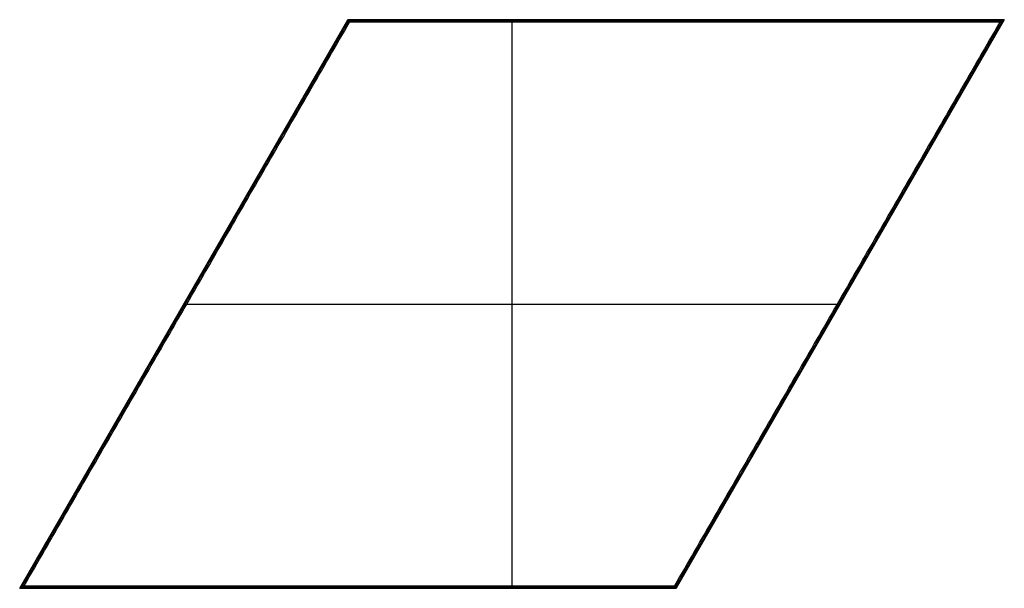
# Model space of a CAD drawing. Header units: millimetres. Extents: x 0 to 375, y 0 to 217.
import ezdxf

# ---------------------------------------------------------------- set-up
doc = ezdxf.new("R2010")
doc.units = ezdxf.units.MM
doc.layers.add('Default', color=18, linetype='Continuous', true_color=0x000000)

msp = doc.modelspace()

# ---------------------------------------------------------------- linework, layer by layer
at = {"layer": 'Default'}
for p, q in [((0, 0, 13), (125, 216.51, 13)), ((0, 0, 7), (125, 216.51, 7)), ((375, 216.51, 13), (125, 216.51, 13)), ((125, 216.51, 7), (375, 216.51, 7)), ((373.27, 215.51, 14), (125.58, 215.51, 14)), ((187.5, 0), (187.5, 216.51)), ((187.5, 1, 14), (187.5, 215.51, 14)), ((375, 216.51, 13), (250, 0, 13)), ((250, 216.51), (250, 216.51, 13)), ((375, 216.51, 7), (250, 0, 7)), ((62.5, 108.25), (312.5, 108.25)), ((62.5, 108.25), (62.5, 108.25, 13)), ((63.65, 108.25, 14), (311.35, 108.25, 14)), ((312.5, 108.25), (312.5, 108.25, 13)), ((250, 0, 7), (0, 0, 7)), ((1.73, 1, 14), (249.42, 1, 14)), ((0, 0, 13), (250, 0, 13)), ((125, 0), (125, 0, 13))]:
    msp.add_line(p, q, dxfattribs=at)
for points, degree in [([(125, 216.51), (62.5, 108.25), (0, 0)], 2), ([(0.87, 0.5, 13.5), (63.08, 108.25, 13.5), (125.29, 216.01, 13.5)], 2), ([(1.73, 1, 14), (63.65, 108.25, 14), (125.58, 215.51, 14)], 2), ([(375, 216.51), (250, 216.51), (125, 216.51)], 2), ([(125, 216.51), (125, 216.51, 6.5), (125, 216.51, 13)], 2), ([(125, 216.51, 13), (125.02, 216.47, 13.04), (125.06, 216.4, 13.11), (125.13, 216.28, 13.22), (125.19, 216.17, 13.33), (125.26, 216.06, 13.44), (125.32, 215.95, 13.56), (125.38, 215.84, 13.67), (125.45, 215.73, 13.78), (125.51, 215.62, 13.89), (125.56, 215.54, 13.96), (125.58, 215.51, 14)], 3), ([(374.13, 216.01, 13.5), (249.71, 216.01, 13.5), (125.29, 216.01, 13.5)], 2), ([(373.27, 215.51, 14), (311.35, 108.25, 14), (249.42, 1, 14)], 2), ([(374.13, 216.01, 13.5), (311.92, 108.25, 13.5), (249.71, 0.5, 13.5)], 2), ([(250, 0), (312.5, 108.25), (375, 216.51)], 2), ([(250, 215.51, 14), (250, 216.01, 13.5), (250, 216.51, 13)], 2), ([(373.27, 215.51, 14), (373.33, 215.54, 13.96), (373.46, 215.62, 13.89), (373.65, 215.73, 13.78), (373.85, 215.84, 13.67), (374.04, 215.95, 13.56), (374.23, 216.06, 13.44), (374.42, 216.17, 13.33), (374.62, 216.28, 13.22), (374.81, 216.4, 13.11), (374.94, 216.47, 13.04), (375, 216.51, 13)], 3), ([(375, 216.51, 13), (375, 216.51, 6.5), (375, 216.51)], 2), ([(312.5, 108.25, 13), (312.07, 108.5, 13.5), (311.63, 108.75, 14)], 2), ([(62.5, 108.25, 13), (62.93, 108, 13.5), (63.37, 107.75, 14)], 2), ([(0, 0, 13), (0.06, 0.04, 13.04), (0.19, 0.11, 13.11), (0.38, 0.22, 13.22), (0.58, 0.33, 13.33), (0.77, 0.44, 13.44), (0.96, 0.56, 13.56), (1.15, 0.67, 13.67), (1.35, 0.78, 13.78), (1.54, 0.89, 13.89), (1.67, 0.96, 13.96), (1.73, 1, 14)], 3), ([(0, 0), (125, 0), (250, 0)], 2), ([(0.87, 0.5, 13.5), (125.29, 0.5, 13.5), (249.71, 0.5, 13.5)], 2), ([(125, 1, 14), (125, 0.5, 13.5), (125, 0, 13)], 2), ([(249.42, 1, 14), (249.44, 0.96, 13.96), (249.49, 0.89, 13.89), (249.55, 0.78, 13.78), (249.62, 0.67, 13.67), (249.68, 0.56, 13.56), (249.74, 0.44, 13.44), (249.81, 0.33, 13.33), (249.87, 0.22, 13.22), (249.94, 0.11, 13.11), (249.98, 0.04, 13.04), (250, 0, 13)], 3), ([(250, 0, 13), (250, 0, 6.5), (250, 0)], 2), ([(0, 0, 13), (0, 0, 6.5), (0, 0)], 2)]:
    msp.add_open_spline(points, degree=degree, dxfattribs=at)

doc.saveas('drawing.dxf')
